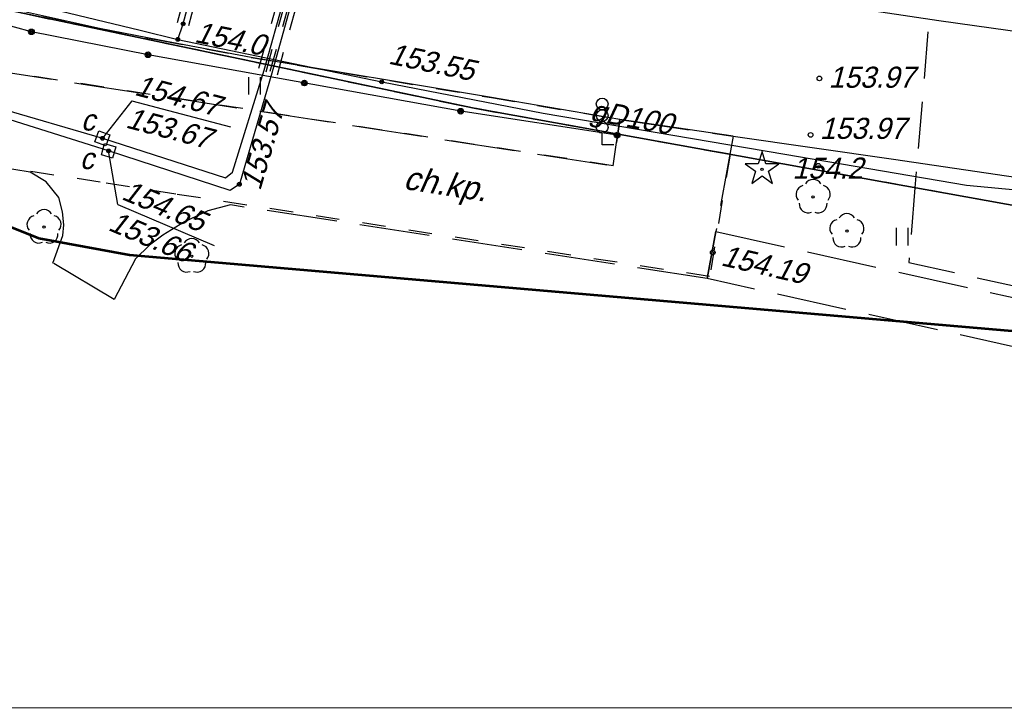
# Model space of a CAD drawing. Extents: x 88043 to 202646, y -79156 to -1177.
# Tile 4 of 54: x 150341 to 154545, y -42485 to -39544. Entities that reach past the tile are written whole.
import ezdxf

# ---------------------------------------------------------------- set-up
doc = ezdxf.new("R2010")
doc.units = ezdxf.units.DM
doc.header["$MEASUREMENT"] = 0
for name, pattern in [('4001', [0]), ('4002', [2, 1, -1]), ('4003', [3, 2, -1]), ('4004', [4, 3, -1])]:
    doc.linetypes.add(name, pattern=pattern)
doc.layers.add('area', color=6, linetype='Continuous', plot=False)
for name, color, linetype in [('DROGI', 6, 'Continuous'), ('Dzialki', 7, 'Continuous'), ('ODGIK_1', 7, 'Continuous'), ('Ogrodzenia', 9, 'Continuous'), ('PROJEKTY', 1, 'Continuous'), ('RAMKA', 3, 'Continuous'), ('Roslinnosc', 3, 'Continuous'), ('Rzezba', 8, 'Continuous'), ('Uz_CO', 6, 'Continuous'), ('Uz_Gaz', 54, 'Continuous'), ('UZ_SPECJALNE', 7, 'Continuous'), ('UZYTKI', 7, 'Continuous')]:
    doc.layers.add(name, color=color, linetype=linetype)

# ---------------------------------------------------------------- blocks, each defined once
blk = doc.blocks.new('1281')
at = {"layer": 'Ogrodzenia', "color": 174, "linetype": 'Continuous'}
for radius in [0.24, 0.16, 0.08]:
    blk.add_circle((0, 0), radius, dxfattribs=at)
blk = doc.blocks.new('1812')
at = {"layer": 'Rzezba', "color": 8, "linetype": 'Continuous'}
blk.add_circle((0, 0), 0.2, dxfattribs=at)
blk = doc.blocks.new('1811')
at = {"layer": 'Rzezba', "color": 8, "linetype": 'Continuous'}
blk.add_circle((0, 0), 0.2, dxfattribs=at)
blk = doc.blocks.new('1412')
at = {"layer": 'Roslinnosc', "color": 3, "linetype": 'Continuous'}
for p, q in [((0, 1.5), (-0.33, 0.47)), ((0.33, 0.47), (0, 1.5)), ((-0.33, 0.47), (-1.43, 0.47)), ((-1.43, 0.47), (-0.55, -0.17)), ((1.43, 0.47), (0.33, 0.47)), ((0.55, -0.17), (1.43, 0.47)), ((-0.55, -0.17), (-0.88, -1.21)), ((-0.88, -1.21), (0, -0.57)), ((0, -0.57), (0.88, -1.21)), ((0.88, -1.21), (0.55, -0.17))]:
    blk.add_line(p, q, dxfattribs=at)
blk.add_circle((0, 0), 0.1, dxfattribs=at)
blk = doc.blocks.new('1422')
at = {"layer": 'Roslinnosc', "color": 3, "linetype": 'Continuous'}
blk.add_circle((0, 0), 0.1, dxfattribs=at)
for centre, start, end in [((-0.71, 0.23), -257.5, -138.25), ((0, 0.75), 30.19, -210.23), ((0.71, 0.23), -41.7, 77.49), ((-0.44, -0.61), -185.67, -66.55), ((0.44, -0.61), -113.76, 5.74)]:
    blk.add_arc(centre, 0.75, start, end, dxfattribs=at)
blk = doc.blocks.new('1746')
at = {"layer": 'Uz_Gaz', "color": 54, "linetype": 'Continuous'}
for radius in [0.16, 0.08]:
    blk.add_circle((0, 0), radius, dxfattribs=at)
blk = doc.blocks.new('1450')
at = {"layer": 'Roslinnosc', "color": 3, "linetype": 'Continuous'}
for p, q in [((-0.5, -0.75), (-0.5, 0.75)), ((0.5, -0.75), (0.5, 0.75))]:
    blk.add_line(p, q, dxfattribs=at)
blk = doc.blocks.new('1736')
at = {"layer": 'Uz_CO', "color": 6, "linetype": 'Continuous'}
for radius in [0.16, 0.08]:
    blk.add_circle((0, 0), radius, dxfattribs=at)
blk = doc.blocks.new('1571')
at = {"layer": 'DROGI', "color": 8, "linetype": 'Continuous'}
for p, q in [((0, 0), (0, 1)), ((1, 0), (0, 0))]:
    blk.add_line(p, q, dxfattribs=at)
for centre in [(0, 3.5), (0, 2.5), (0, 1.5)]:
    blk.add_circle(centre, 0.5, dxfattribs=at)
blk = doc.blocks.new('mroczocza')
at = {"layer": 'DROGI', "color": 8, "linetype": '4001'}
for p, q in [((15.13, -34.09, 153.987), (8.94, -33.15, 154.043)), ((-20.71, -34.41, 154.648), (-25.08, -33.45, 154.674)), ((-18.15, -34.92, 154.622), (-20.71, -34.41, 154.648)), ((22.7, -35.14, 153.85), (15.13, -34.09, 153.987)), ((-14.23, -35.65, 154.554), (-18.15, -34.92, 154.622)), ((-3.98, -37.37, 154.351), (-14.23, -35.65, 154.554)), ((1.5, -38.3, 154.241), (-3.98, -37.37, 154.351)), ((6.34, -39.02, 154.096), (1.5, -38.3, 154.241)), ((6.34, -39.02, 154.096), (13.187, -39.997)), ((13.187, -39.997), (19.806, -40.973))]:
    blk.add_line(p, q, dxfattribs=at)
at = {"layer": 'DROGI', "color": 8, "linetype": '4004'}
for p, q in [((-29.68, -35.51, 154.722), (1.22, -40.28, 154.472)), ((1.22, -40.28, 154.472), (1.5, -38.3, 154.241)), ((1.5, -38.3, 154.241), (6.34, -39.02, 154.096)), ((6.34, -39.02, 154.096), (5.61, -43.09, 154.151)), ((-23.67, -40.55), (-30.65, -39.46, 154.865)), ((-22.989, -40.97), (-23.67, -40.55)), ((-22.45, -41.631), (-22.989, -40.97)), ((-22.29, -42.25, 154.474), (-22.45, -41.631)), ((-15.12, -41.95, 154.486), (-16.09, -42.2, 154.559)), ((5.23, -45.09, 154.181), (-15.12, -41.95, 154.486)), ((-22.23, -42.8, 154.43), (-22.29, -42.25, 154.474)), ((-16.09, -42.2, 154.559), (-17.09, -42.68, 154.43)), ((-22.28, -43.26, 154.392), (-22.23, -42.8, 154.43)), ((-17.09, -42.68, 154.43), (-18.01, -43.24, 154.394)), ((-22.45, -43.72, 154.353), (-22.28, -43.26, 154.392)), ((-18.01, -43.24, 154.394), (-18.58, -43.67, 154.36)), ((5.23, -45.09, 154.181), (5.61, -43.09, 154.151)), ((5.61, -43.09, 154.151), (5.23, -45.09, 154.181)), ((5.61, -43.09, 154.151), (22.79, -46.91, 154.601)), ((-22.7, -44.44, 154.305), (-22.45, -43.72, 154.353)), ((-18.58, -43.67, 154.36), (-19.18, -44.26, 154.325)), ((-20.092, -45.995, 154.356), (-22.7, -44.44, 154.305)), ((-19.18, -44.26, 154.325), (-20.092, -45.995, 154.356)), ((22.87, -49.03, 153.571), (5.23, -45.09, 154.181))]:
    blk.add_line(p, q, dxfattribs=at)
at = {"layer": 'Dzialki', "color": 7, "linetype": '4001'}
for p, q in [((-166.66, -3.73), (-4.72, -37.82)), ((-4.72, -37.82), (-166.66, -3.73)), ((-4.72, -37.82), (19.72, -42.23)), ((19.72, -42.23), (-4.72, -37.82))]:
    blk.add_line(p, q, dxfattribs=at)
at = {"layer": 'ODGIK_1', "color": 3, "linetype": '4001', "lineweight": 53}
blk.add_polyline3d([(127.805, 12.99, 0), (127.34, 10.271, 0), (115.442, -38.682, 0), (114.086, -42.497, 0), (111.999, -45.962, 0), (109.256, -48.938, 0), (105.978, -51.3, 0), (102.28, -52.959, 0), (98.334, -53.83, 0), (94.279, -53.889, 0), (-19.434, -44.097, 0), (-23.306, -43.38, 0), (-26.958, -41.918, 0)], dxfattribs=at)
at = {"layer": 'Ogrodzenia', "color": 184, "linetype": '4001'}
for p, q in [((-23.62, -34.56), (-25.21, -34.12)), ((-18.64, -35.54), (-23.62, -34.56)), ((-5.29, -37.95), (-18.64, -35.54)), ((1.39, -38.97), (-5.29, -37.95))]:
    blk.add_line(p, q, dxfattribs=at)
at = {"layer": 'PROJEKTY', "color": 30, "linetype": '4003'}
for p, q in [((14.912, -31.567), (14.107, -41.217)), ((14.107, -41.217), (13.841, -44.408)), ((13.841, -44.408), (22.841, -46.412))]:
    blk.add_line(p, q, dxfattribs=at)
at = {"layer": 'Roslinnosc', "color": 104, "linetype": '4002'}
blk.add_polyline3d([(1.5, -38.3, 154.241), (1.22, -40.28, 154.472), (-29.68, -35.51, 154.722), (-25.08, -33.45, 154.674), (-20.71, -34.41, 154.648), (-18.15, -34.92, 154.622), (-14.23, -35.65, 154.554), (-3.98, -37.37, 154.351), (1.5, -38.3, 154.241)], dxfattribs=at)
at = {"layer": 'Uz_CO', "color": 135, "linetype": '4001'}
for p, q in [((-13.68, -36.19), (-11.25, -27.54, 153.211)), ((-10.94, -27.63), (-13.36, -36.33)), ((-15.04, -40.55), (-13.68, -36.19)), ((-13.36, -36.33), (-14.74, -41.07, 153.571)), ((-28.94, -36.66), (-20.587, -39.105, 154.671)), ((-20.323, -39.645, 154.651), (-28.65, -37.03, 153.751)), ((-20.587, -39.105, 154.671), (-15.331, -40.793)), ((-15.13, -41.34), (-20.323, -39.645, 154.651)), ((-15.331, -40.793), (-15.04, -40.55)), ((-14.74, -41.07, 153.571), (-15.13, -41.34))]:
    blk.add_line(p, q, dxfattribs=at)
at = {"layer": 'Uz_CO', "color": 135, "linetype": 'Continuous'}
for p, q in [((-19.338, -37.506), (-20.587, -39.105)), ((-19.338, -37.506), (-15.118, -38.616)), ((-19.933, -41.932), (-20.323, -39.645)), ((-19.933, -41.932), (-15.821, -43.679))]:
    blk.add_line(p, q, dxfattribs=at)
for points in [[(-20.439, -39.426), (-20.908, -39.253), (-20.735, -38.784), (-20.266, -38.957), (-20.439, -39.426)], [(-20.153, -39.955), (-20.633, -39.815), (-20.493, -39.335), (-20.013, -39.475), (-20.153, -39.955)]]:
    blk.add_lwpolyline(points, dxfattribs=at)
at = {"layer": 'Uz_Gaz', "color": 54, "linetype": '4001'}
for p, q in [((-17.14, -34.22), (-14.99, -26.17)), ((-23.528, -33.389), (-18.97, -34.49)), ((-17.37, -34.88), (-17.14, -34.22)), ((-18.97, -34.49), (-17.37, -34.88)), ((-17.37, -34.88), (-8.663, -36.693)), ((-8.663, -36.693), (-1.762, -38.028)), ((-1.762, -38.028), (8.553, -39.789)), ((8.553, -39.789), (16.306, -41.106)), ((16.306, -41.106), (24.135, -41.843))]:
    blk.add_line(p, q, dxfattribs=at)
at = {"layer": 'UZ_SPECJALNE', "color": 7, "linetype": '4002'}
for p, q in [((-17.382, -34.155), (-15.232, -26.105)), ((-16.898, -34.285), (-14.748, -26.235)), ((-11.491, -27.472, 153.211), (-13.921, -36.122)), ((-13.601, -36.263), (-11.181, -27.563)), ((-11.009, -27.608, 153.211), (-13.439, -36.258)), ((-13.119, -36.397), (-10.699, -27.697))]:
    blk.add_line(p, q, dxfattribs=at)
at = {"layer": 'UZYTKI', "color": 184, "linetype": '4002'}
for points in [[(149.91, -37.31, 0), (116.61, -43.93, 0), (107.52, -44.43, 0), (64.86, -45.81, 0), (39.74, -44.81, 0), (19.72, -42.23, 0), (6.21, -39.79, 0), (-4.72, -37.82, 0), (-166.66, -3.73, 0)], [(-166.66, -3.73, 0), (-4.72, -37.82, 0), (6.21, -39.79, 0), (5.34, -45.01, 0), (-17.46, -41.49, 0), (-20.68, -40.98, 0), (-30.65, -39.46, 0)]]:
    blk.add_polyline3d(points, dxfattribs=at)
at = {"layer": 'DROGI', "color": 8, "xscale": 0.5, "yscale": 0.5, "zscale": 0.5}
blk.add_blockref('1571', (0.75, -39.39), dxfattribs=at)
at = {"layer": 'Ogrodzenia', "color": 184, "xscale": 0.5, "yscale": 0.5, "zscale": 0.5}
for p in [(-23.62, -34.56), (-23.62, -34.56), (-18.64, -35.54), (-18.64, -35.54), (-11.965, -36.745), (-5.29, -37.95), (-5.29, -37.95), (1.39, -38.97)]:
    blk.add_blockref('1281', p, dxfattribs=at)
at = {"layer": 'Roslinnosc', "color": 104, "xscale": 0.5, "yscale": 0.5, "zscale": 0.5}
for name, p in [('1450', (-14.09, -36.865)), ('1450', (-14.09, -36.865)), ('1412', (7.577, -40.425)), ('1422', (9.76, -41.61)), ('1422', (-23.08, -42.9)), ('1422', (11.2, -43.07)), ('1450', (13.57, -43.305)), ('1422', (-16.77, -44.14))]:
    blk.add_blockref(name, p, dxfattribs=at)
at = {"layer": 'Rzezba', "color": 8, "xscale": 0.5, "yscale": 0.5, "zscale": 0.5}
for name, p in [('1811', (10.025, -36.548, 153.971)), ('1811', (9.651, -38.961, 153.971)), ('1812', (9.981, -40.279, 154.171)), ('1811', (5.47, -43.98, 154.191))]:
    blk.add_blockref(name, p, dxfattribs=at)
at = {"layer": 'Uz_CO', "color": 135, "xscale": 0.4999999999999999, "yscale": 0.4999999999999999, "zscale": 0.4999999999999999}
for p, rotation in [((-20.587, -39.105, 154.671), 249.757725), ((-20.323, -39.645, 154.651), 253.743975)]:
    blk.add_blockref('1736', p, dxfattribs=dict(at, rotation=rotation))
at = {"layer": 'Uz_CO', "color": 135, "xscale": 0.5, "yscale": 0.5, "zscale": 0.5}
blk.add_blockref('1736', (-14.74, -41.07, 153.571), dxfattribs=at)
at = {"layer": 'Uz_Gaz', "color": 54, "xscale": 0.5, "yscale": 0.5, "zscale": 0.5}
for p in [(-17.14, -34.22), (-17.37, -34.88), (-8.663, -36.693)]:
    blk.add_blockref('1746', p, dxfattribs=at)
at = {"layer": 'DROGI', "color": 8, "oblique": 15}
blk.add_text('ch.kp.', height=1, rotation=351.1244, dxfattribs=at).set_placement((-7.775, -41.262))
at = {"layer": 'Rzezba', "color": 8, "oblique": 15}
for s, p in [('153.97', (10.415, -36.948)), ('153.97', (10.041, -39.131)), ('154.2', (8.871, -40.829))]:
    blk.add_text(s, height=0.9, dxfattribs=at).set_placement(p)
blk.add_text('154.19', height=0.9, rotation=347.0771, dxfattribs=at).set_placement((5.786, -44.526))
at = {"layer": 'Uz_CO', "color": 135, "oblique": 15}
for s, rotation, p in [('154.67', 345.2697, (-19.26, -37.247)), ('153.57', 73.6322, (-13.85, -41.373)), ('c', 359.97, (-21.509, -38.776)), ('153.67', 345.2697, (-19.635, -38.638)), ('c', 359.97, (-21.559, -40.42)), ('154.65', 336.9859, (-19.818, -41.688)), ('153.66', 336.9859, (-20.39, -43.009))]:
    blk.add_text(s, height=0.9, rotation=rotation, dxfattribs=at).set_placement(p)
at = {"layer": 'Uz_Gaz', "color": 54, "oblique": 15}
for s, rotation, p in [('154.0', 348.644, (-16.688, -34.992)), ('153.55', 348.23, (-8.413, -35.913)), ('gD100', 349.82, (0.191, -38.33))]:
    blk.add_text(s, height=0.9, rotation=rotation, dxfattribs=at).set_placement(p)

msp = doc.modelspace()

# ---------------------------------------------------------------- linework, layer by layer
at = {"layer": 'RAMKA', "color": 1}
msp.add_lwpolyline([(171407.303, -42484.611), (148004.412, -42482.051), (148004.412, -22808.721), (171407.303, -22811.281)], close=True, dxfattribs=at)

# ---------------------------------------------------------------- block references
at = {"layer": 'area', "xscale": 100, "yscale": 100, "zscale": 100}
msp.add_blockref('mroczocza', (152752.92, -36139.639), dxfattribs=at)

doc.saveas('drawing.dxf')
